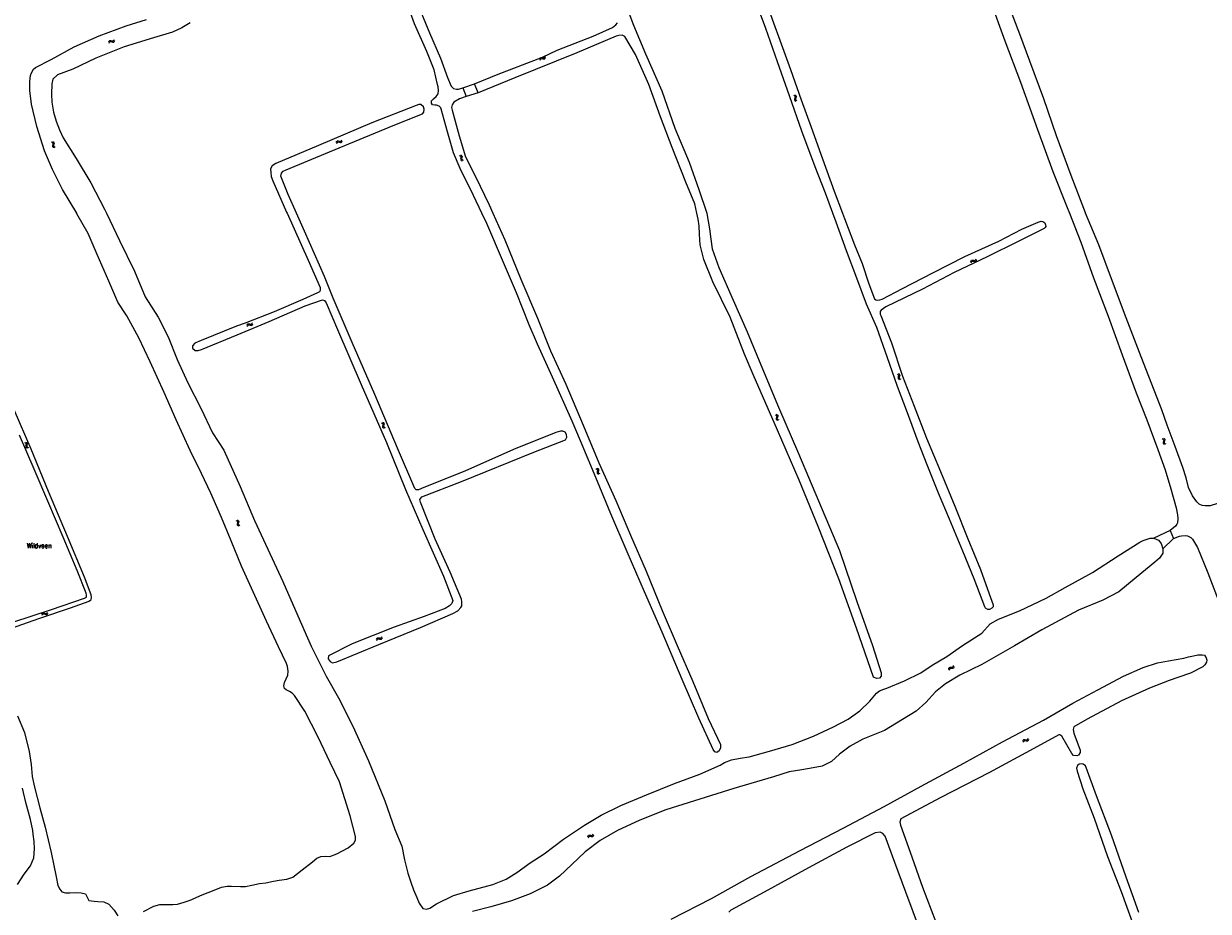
# Model space of a CAD drawing. Header units: metres. Extents: x 189705 to 199106, y 581686 to 588448.
# Tile 81 of 256: x 192215 to 192698, y 585216 to 585577. Entities that reach past the tile are written whole.
import ezdxf

# ---------------------------------------------------------------- set-up
doc = ezdxf.new("R2010")
doc.units = ezdxf.units.M
doc.layers.add('B-WA-OG-GBKN-G', color=7, linetype='Continuous', lineweight=18)
doc.styles.add('Style-STANDARD', font='STANDARD.shx')

msp = doc.modelspace()

# ---------------------------------------------------------------- linework, layer by layer
at = {"layer": 'B-WA-OG-GBKN-G'}
for p, q in [((192249.827, 585569.785), (192250.002, 585570.153)), ((192250.002, 585570.153), (192250.24, 585570.378)), ((192250.028, 585569.33), (192250.205, 585569.697)), ((192250.205, 585569.697), (192250.445, 585569.921)), ((192250.24, 585570.378), (192250.577, 585570.408)), ((192250.445, 585569.921), (192250.77, 585569.95)), ((192250.577, 585570.408), (192250.967, 585570.293)), ((192250.77, 585569.95), (192251.17, 585569.839)), ((192250.967, 585570.293), (192251.359, 585570.178)), ((192251.17, 585569.839), (192251.56, 585569.722)), ((192251.359, 585570.178), (192251.687, 585570.205)), ((192251.56, 585569.722), (192251.889, 585569.748)), ((192251.687, 585570.205), (192251.934, 585570.433)), ((192251.889, 585569.748), (192252.135, 585569.979)), ((192251.934, 585570.433), (192252.111, 585570.802)), ((192252.135, 585569.979), (192252.311, 585570.347)), ((192427.485, 585563.582), (192427.633, 585563.963)), ((192425.431, 585562.78), (192425.578, 585563.16)), ((192425.578, 585563.16), (192425.799, 585563.402)), ((192425.664, 585562.341), (192425.814, 585562.72)), ((192425.799, 585563.402), (192426.133, 585563.456)), ((192425.814, 585562.72), (192426.037, 585562.961)), ((192426.037, 585562.961), (192426.359, 585563.014)), ((192426.133, 585563.456), (192426.53, 585563.37)), ((192426.359, 585563.014), (192426.766, 585562.933)), ((192426.53, 585563.37), (192426.93, 585563.285)), ((192426.766, 585562.933), (192427.164, 585562.845)), ((192426.93, 585563.285), (192427.255, 585563.336)), ((192427.164, 585562.845), (192427.489, 585562.896)), ((192427.255, 585563.336), (192427.485, 585563.582)), ((192427.489, 585562.896), (192427.718, 585563.144)), ((192427.718, 585563.144), (192427.867, 585563.524)), ((192528.925, 585548.037), (192529.276, 585547.831)), ((192529.189, 585546.478), (192529.188, 585546.148)), ((192529.188, 585546.148), (192529.398, 585545.884)), ((192529.338, 585546.858), (192529.189, 585546.478)), ((192529.276, 585547.831), (192529.479, 585547.573)), ((192529.482, 585547.247), (192529.338, 585546.858)), ((192529.394, 585548.2), (192529.747, 585547.995)), ((192529.398, 585545.884), (192529.751, 585545.678)), ((192529.479, 585547.573), (192529.482, 585547.247)), ((192529.661, 585546.641), (192529.66, 585546.311)), ((192529.66, 585546.311), (192529.867, 585546.046)), ((192529.807, 585547.022), (192529.661, 585546.641)), ((192529.747, 585547.995), (192529.951, 585547.74)), ((192529.953, 585547.401), (192529.807, 585547.022)), ((192529.867, 585546.046), (192530.22, 585545.84)), ((192529.951, 585547.74), (192529.953, 585547.401)), ((192226.485, 585529.035), (192226.856, 585528.867)), ((192226.856, 585528.867), (192227.086, 585528.633)), ((192227.023, 585527.907), (192226.916, 585527.513)), ((192226.916, 585527.513), (192226.951, 585527.185)), ((192226.934, 585529.247), (192227.306, 585529.082)), ((192226.951, 585527.185), (192227.188, 585526.945)), ((192227.124, 585528.309), (192227.023, 585527.907)), ((192227.086, 585528.633), (192227.124, 585528.309)), ((192227.188, 585526.945), (192227.561, 585526.778)), ((192227.306, 585529.082), (192227.538, 585528.85)), ((192227.471, 585528.12), (192227.367, 585527.726)), ((192227.367, 585527.726), (192227.402, 585527.398)), ((192227.402, 585527.398), (192227.637, 585527.157)), ((192227.576, 585528.514), (192227.471, 585528.12)), ((192227.538, 585528.85), (192227.576, 585528.514)), ((192227.637, 585527.157), (192228.01, 585526.99)), ((192342.557, 585528.86), (192342.72, 585529.233)), ((192342.72, 585529.233), (192342.951, 585529.465)), ((192342.771, 585528.412), (192342.937, 585528.784)), ((192342.937, 585528.784), (192343.17, 585529.015)), ((192342.951, 585529.465), (192343.288, 585529.505)), ((192343.17, 585529.015), (192343.494, 585529.054)), ((192343.288, 585529.505), (192343.681, 585529.402)), ((192343.494, 585529.054), (192343.897, 585528.954)), ((192343.681, 585529.402), (192344.076, 585529.299)), ((192343.897, 585528.954), (192344.291, 585528.849)), ((192344.076, 585529.299), (192344.404, 585529.335)), ((192344.291, 585528.849), (192344.618, 585528.885)), ((192344.404, 585529.335), (192344.644, 585529.571)), ((192344.618, 585528.885), (192344.857, 585529.123)), ((192344.644, 585529.571), (192344.809, 585529.945)), ((192344.857, 585529.123), (192345.023, 585529.497)), ((192392.673, 585523.552), (192393.054, 585523.407)), ((192393.054, 585523.407), (192393.298, 585523.188)), ((192393.108, 585523.791), (192393.49, 585523.65)), ((192393.28, 585522.459), (192393.198, 585522.059)), ((192393.198, 585522.059), (192393.253, 585521.735)), ((192393.253, 585521.735), (192393.504, 585521.51)), ((192393.356, 585522.867), (192393.28, 585522.459)), ((192393.298, 585523.188), (192393.356, 585522.867)), ((192393.49, 585523.65), (192393.735, 585523.433)), ((192393.504, 585521.51), (192393.887, 585521.366)), ((192393.714, 585522.701), (192393.635, 585522.3)), ((192393.635, 585522.3), (192393.69, 585521.975)), ((192393.69, 585521.975), (192393.939, 585521.75)), ((192393.794, 585523.099), (192393.714, 585522.701)), ((192393.735, 585523.433), (192393.794, 585523.099)), ((192393.939, 585521.75), (192394.322, 585521.606)), ((192601.039, 585480.268), (192601.182, 585480.65)), ((192601.182, 585480.65), (192601.4, 585480.894)), ((192601.277, 585479.832), (192601.423, 585480.213)), ((192601.4, 585480.894), (192601.734, 585480.952)), ((192601.423, 585480.213), (192601.643, 585480.456)), ((192601.643, 585480.456), (192601.964, 585480.513)), ((192601.734, 585480.952), (192602.132, 585480.87)), ((192601.964, 585480.513), (192602.372, 585480.435)), ((192602.132, 585480.87), (192602.532, 585480.789)), ((192602.372, 585480.435), (192602.771, 585480.352)), ((192602.532, 585480.789), (192602.857, 585480.843)), ((192602.771, 585480.352), (192603.096, 585480.405)), ((192602.857, 585480.843), (192603.084, 585481.092)), ((192603.084, 585481.092), (192603.229, 585481.474)), ((192603.096, 585480.405), (192603.322, 585480.656)), ((192603.322, 585480.656), (192603.467, 585481.038)), ((192306.124, 585454.375), (192306.289, 585454.747)), ((192306.289, 585454.747), (192306.521, 585454.978)), ((192306.335, 585453.926), (192306.503, 585454.297)), ((192306.503, 585454.297), (192306.738, 585454.527)), ((192306.521, 585454.978), (192306.858, 585455.016)), ((192306.738, 585454.527), (192307.062, 585454.564)), ((192306.858, 585455.016), (192307.251, 585454.911)), ((192307.062, 585454.564), (192307.464, 585454.462)), ((192307.251, 585454.911), (192307.645, 585454.806)), ((192307.464, 585454.462), (192307.858, 585454.355)), ((192307.645, 585454.806), (192307.973, 585454.84)), ((192307.858, 585454.355), (192308.185, 585454.389)), ((192307.973, 585454.84), (192308.214, 585455.075)), ((192308.185, 585454.389), (192308.426, 585454.626)), ((192308.214, 585455.075), (192308.382, 585455.448)), ((192308.426, 585454.626), (192308.593, 585454.999)), ((192571.035, 585434.536), (192571.403, 585434.36)), ((192571.403, 585434.36), (192571.628, 585434.121)), ((192571.489, 585434.738), (192571.858, 585434.566)), ((192571.659, 585433.797), (192571.55, 585433.396)), ((192571.628, 585434.121), (192571.659, 585433.797)), ((192571.858, 585434.566), (192572.084, 585434.329)), ((192572.003, 585433.601), (192571.89, 585433.208)), ((192572.116, 585433.992), (192572.003, 585433.601)), ((192572.084, 585434.329), (192572.116, 585433.992)), ((192571.55, 585433.396), (192571.435, 585433.005)), ((192571.435, 585433.005), (192571.463, 585432.677)), ((192571.463, 585432.677), (192571.695, 585432.432)), ((192571.695, 585432.432), (192572.065, 585432.257)), ((192571.89, 585433.208), (192571.918, 585432.881)), ((192571.918, 585432.881), (192572.148, 585432.635)), ((192572.148, 585432.635), (192572.518, 585432.46)), ((192360.914, 585414.721), (192361.289, 585414.562)), ((192361.289, 585414.562), (192361.524, 585414.333)), ((192361.358, 585414.943), (192361.734, 585414.786)), ((192361.524, 585414.333), (192361.569, 585414.01)), ((192361.734, 585414.786), (192361.971, 585414.56)), ((192362.017, 585414.225), (192361.921, 585413.829)), ((192361.971, 585414.56), (192362.017, 585414.225)), ((192521.339, 585417.921), (192521.712, 585417.758)), ((192521.712, 585417.758), (192521.944, 585417.526)), ((192521.786, 585418.138), (192522.16, 585417.977)), ((192521.889, 585416.799), (192521.787, 585416.404)), ((192521.787, 585416.404), (192521.825, 585416.077)), ((192521.825, 585416.077), (192522.064, 585415.839)), ((192521.986, 585417.202), (192521.889, 585416.799)), ((192521.944, 585417.526), (192521.986, 585417.202)), ((192522.064, 585415.839), (192522.439, 585415.677)), ((192522.16, 585417.977), (192522.393, 585417.748)), ((192522.335, 585417.018), (192522.235, 585416.622)), ((192522.235, 585416.622), (192522.273, 585416.295)), ((192522.273, 585416.295), (192522.511, 585416.056)), ((192522.435, 585417.412), (192522.335, 585417.018)), ((192522.393, 585417.748), (192522.435, 585417.412)), ((192522.511, 585416.056), (192522.886, 585415.893)), ((192361.478, 585413.605), (192361.38, 585413.209)), ((192361.38, 585413.209), (192361.422, 585412.882)), ((192361.422, 585412.882), (192361.664, 585412.648)), ((192361.569, 585414.01), (192361.478, 585413.605)), ((192361.664, 585412.648), (192362.041, 585412.489)), ((192361.921, 585413.829), (192361.826, 585413.432)), ((192361.826, 585413.432), (192361.868, 585413.106)), ((192361.868, 585413.106), (192362.108, 585412.87)), ((192362.108, 585412.87), (192362.485, 585412.712)), ((192215.517, 585406.597), (192215.894, 585406.443)), ((192215.894, 585406.443), (192216.132, 585406.217)), ((192215.959, 585406.825), (192216.337, 585406.673)), ((192216.095, 585405.489), (192216.002, 585405.091)), ((192216.002, 585405.091), (192216.048, 585404.765)), ((192216.048, 585404.765), (192216.293, 585404.534)), ((192216.181, 585405.894), (192216.095, 585405.489)), ((192216.132, 585406.217), (192216.181, 585405.894)), ((192216.293, 585404.534), (192216.672, 585404.38)), ((192216.337, 585406.673), (192216.576, 585406.45)), ((192216.535, 585405.718), (192216.445, 585405.32)), ((192216.445, 585405.32), (192216.491, 585404.994)), ((192216.491, 585404.994), (192216.734, 585404.761)), ((192216.626, 585406.115), (192216.535, 585405.718)), ((192216.576, 585406.45), (192216.626, 585406.115)), ((192216.734, 585404.761), (192217.113, 585404.608)), ((192679.078, 585408.239), (192679.438, 585408.048)), ((192679.542, 585407.078), (192679.411, 585406.692)), ((192679.411, 585406.692), (192679.424, 585406.363)), ((192679.424, 585406.363), (192679.645, 585406.108)), ((192679.438, 585408.048), (192679.652, 585407.799)), ((192679.54, 585408.422), (192679.901, 585408.233)), ((192679.669, 585407.473), (192679.542, 585407.078)), ((192679.645, 585406.108), (192680.007, 585405.918)), ((192679.652, 585407.799), (192679.669, 585407.473)), ((192680.004, 585407.263), (192679.874, 585406.876)), ((192679.874, 585406.876), (192679.888, 585406.547)), ((192679.888, 585406.547), (192680.107, 585406.291)), ((192679.901, 585408.233), (192680.117, 585407.987)), ((192680.133, 585407.649), (192680.004, 585407.263)), ((192680.107, 585406.291), (192680.469, 585406.101)), ((192680.117, 585407.987), (192680.133, 585407.649)), ((192448.323, 585396.01), (192448.698, 585395.853)), ((192448.698, 585395.853), (192448.935, 585395.625)), ((192448.766, 585396.234), (192449.143, 585396.079)), ((192448.891, 585394.897), (192448.795, 585394.5)), ((192448.981, 585395.302), (192448.891, 585394.897)), ((192448.935, 585395.625), (192448.981, 585395.302)), ((192449.143, 585396.079), (192449.38, 585395.854)), ((192449.333, 585395.123), (192449.24, 585394.725)), ((192449.427, 585395.519), (192449.333, 585395.123)), ((192449.38, 585395.854), (192449.427, 585395.519)), ((192448.795, 585394.5), (192448.838, 585394.174)), ((192448.838, 585394.174), (192449.081, 585393.94)), ((192449.081, 585393.94), (192449.459, 585393.783)), ((192449.24, 585394.725), (192449.283, 585394.399)), ((192449.283, 585394.399), (192449.525, 585394.164)), ((192449.525, 585394.164), (192449.902, 585394.008)), ((192301.683, 585374.896), (192302.061, 585374.742)), ((192302.061, 585374.742), (192302.299, 585374.516)), ((192302.124, 585375.124), (192302.503, 585374.973)), ((192302.263, 585373.788), (192302.17, 585373.391)), ((192302.17, 585373.391), (192302.217, 585373.065)), ((192302.217, 585373.065), (192302.463, 585372.834)), ((192302.349, 585374.194), (192302.263, 585373.788)), ((192302.299, 585374.516), (192302.349, 585374.194)), ((192302.463, 585372.834), (192302.842, 585372.68)), ((192302.503, 585374.973), (192302.742, 585374.75)), ((192302.703, 585374.019), (192302.613, 585373.62)), ((192302.613, 585373.62), (192302.66, 585373.294)), ((192302.66, 585373.294), (192302.904, 585373.062)), ((192302.793, 585374.415), (192302.703, 585374.019)), ((192302.742, 585374.75), (192302.793, 585374.415)), ((192302.904, 585373.062), (192303.283, 585372.909)), ((192222.535, 585336.817), (192222.753, 585337.161)), ((192222.753, 585337.161), (192223.016, 585337.356)), ((192223.016, 585337.356), (192223.354, 585337.344)), ((192223.354, 585337.344), (192223.728, 585337.183)), ((192223.728, 585337.183), (192224.103, 585337.022)), ((192224.103, 585337.022), (192224.432, 585337.008)), ((192224.432, 585337.008), (192224.705, 585337.205)), ((192224.705, 585337.205), (192224.925, 585337.55)), ((192224.849, 585336.73), (192225.069, 585337.074)), ((192222.678, 585336.342), (192222.899, 585336.684)), ((192222.899, 585336.684), (192223.165, 585336.878)), ((192223.165, 585336.878), (192223.49, 585336.867)), ((192223.49, 585336.867), (192223.874, 585336.708)), ((192223.874, 585336.708), (192224.247, 585336.545)), ((192224.247, 585336.545), (192224.576, 585336.531)), ((192224.576, 585336.531), (192224.849, 585336.73)), ((192360.975, 585327.213), (192361.141, 585327.586)), ((192358.887, 585326.505), (192359.052, 585326.878)), ((192359.052, 585326.878), (192359.283, 585327.109)), ((192359.101, 585326.056), (192359.267, 585326.428)), ((192359.267, 585326.428), (192359.501, 585326.659)), ((192359.283, 585327.109), (192359.619, 585327.149)), ((192359.501, 585326.659), (192359.825, 585326.697)), ((192359.619, 585327.149), (192360.012, 585327.045)), ((192359.825, 585326.697), (192360.227, 585326.597)), ((192360.012, 585327.045), (192360.408, 585326.942)), ((192360.227, 585326.597), (192360.622, 585326.491)), ((192360.408, 585326.942), (192360.735, 585326.977)), ((192360.622, 585326.491), (192360.949, 585326.527)), ((192360.735, 585326.977), (192360.975, 585327.213)), ((192360.949, 585326.527), (192361.188, 585326.764)), ((192361.188, 585326.764), (192361.354, 585327.138)), ((192592.04, 585314.607), (192591.966, 585314.205)), ((192592.218, 585314.893), (192592.04, 585314.607)), ((192592.528, 585315.004), (192592.218, 585314.893)), ((192592.352, 585314.22), (192592.278, 585313.818)), ((192592.531, 585314.505), (192592.352, 585314.22)), ((192592.936, 585314.993), (192592.528, 585315.004)), ((192592.841, 585314.616), (192592.531, 585314.505)), ((192593.249, 585314.608), (192592.841, 585314.616)), ((192593.351, 585314.99), (192592.936, 585314.993)), ((192593.656, 585314.598), (192593.249, 585314.608)), ((192593.657, 585315.102), (192593.351, 585314.99)), ((192593.974, 585314.715), (192593.656, 585314.598)), ((192593.83, 585315.381), (192593.657, 585315.102)), ((192593.906, 585315.781), (192593.83, 585315.381)), ((192594.145, 585314.994), (192593.974, 585314.715)), ((192594.218, 585315.395), (192594.145, 585314.994)), ((192622.307, 585285.004), (192622.445, 585285.387)), ((192622.445, 585285.387), (192622.66, 585285.634)), ((192622.55, 585284.571), (192622.691, 585284.953)), ((192622.66, 585285.634), (192622.993, 585285.696)), ((192622.691, 585284.953), (192622.909, 585285.199)), ((192622.909, 585285.199), (192623.229, 585285.26)), ((192622.993, 585285.696), (192623.392, 585285.62)), ((192623.229, 585285.26), (192623.638, 585285.188)), ((192623.392, 585285.62), (192623.794, 585285.544)), ((192623.638, 585285.188), (192624.038, 585285.109)), ((192623.794, 585285.544), (192624.118, 585285.602)), ((192624.038, 585285.109), (192624.362, 585285.167)), ((192624.118, 585285.602), (192624.341, 585285.853)), ((192624.341, 585285.853), (192624.481, 585286.237)), ((192624.362, 585285.167), (192624.585, 585285.42)), ((192624.585, 585285.42), (192624.725, 585285.804)), ((192445.016, 585246.059), (192445.153, 585246.443)), ((192445.153, 585246.443), (192445.367, 585246.691)), ((192445.261, 585245.627), (192445.4, 585246.01)), ((192445.367, 585246.691), (192445.699, 585246.754)), ((192445.4, 585246.01), (192445.617, 585246.257)), ((192445.617, 585246.257), (192445.937, 585246.319)), ((192445.699, 585246.754), (192446.099, 585246.679)), ((192445.937, 585246.319), (192446.346, 585246.248)), ((192446.099, 585246.679), (192446.501, 585246.605)), ((192446.346, 585246.248), (192446.747, 585246.171)), ((192446.501, 585246.605), (192446.824, 585246.664)), ((192446.747, 585246.171), (192447.07, 585246.23)), ((192446.824, 585246.664), (192447.047, 585246.916)), ((192447.047, 585246.916), (192447.186, 585247.3)), ((192447.07, 585246.23), (192447.292, 585246.484)), ((192447.292, 585246.484), (192447.431, 585246.868))]:
    msp.add_line(p, q, dxfattribs=at)
at = {"layer": 'B-WA-OG-GBKN-G', "flags": 128}
for points in [[(192474.086, 585699.533), (192462.841, 585694.328), (192438.307, 585682.848), (192422.529, 585676.054), (192422.84, 585674.429), (192426.793, 585666.186), (192432.479, 585652.963), (192439.197, 585638.481), (192444.336, 585626.712), (192449.038, 585612.653), (192454.605, 585598.841), (192460.069, 585585.919), (192463.627, 585576.589), (192468.596, 585564.952), (192475.143, 585549.881), (192480.537, 585534.668), (192486.274, 585520.777), (192490.261, 585509.653), (192493.465, 585500)], [(192515.405, 585592.984), (192515.416, 585592.953), (192516.972, 585588), (192520.106, 585579.037), (192523.749, 585569.026), (192527.56, 585558.549), (192532.004, 585546.186), (192536.043, 585535.042), (192540.591, 585522.135), (192545.419, 585508.979), (192548.81, 585500)], [(192385.185, 585542.888), (192384.453, 585543.687), (192383.455, 585543.991), (192382.657, 585543.983), (192381.732, 585544.15), (192381.357, 585544.801), (192381.359, 585545.791), (192382.167, 585546.551), (192383.314, 585547.557), (192384.031, 585548.601), (192384.208, 585550.012), (192384.055, 585551.442), (192383.855, 585552.506), (192382.49, 585558.412), (192379.387, 585565.833), (192374.43, 585577.126), (192369.376, 585591.196)], [(192544.859, 585500), (192541.843, 585508.167), (192537.645, 585518.945), (192532.296, 585533.49), (192527.168, 585547.825), (192522.361, 585561.702), (192517.546, 585575.309), (192511.584, 585591.39)], [(192374.744, 585587.733), (192380.475, 585573.432), (192385.058, 585563.139), (192387.831, 585555.324), (192389.383, 585551.747), (192390.307, 585550.847), (192391.517, 585550.551), (192392.351, 585550.55), (192394.14, 585551.131)], [(192608.801, 585587.216), (192614.939, 585570.168), (192621.312, 585553.408), (192628.245, 585534.172), (192634.539, 585516.994), (192640.066, 585503.038), (192641.256, 585500)], [(192647.815, 585500), (192647.75, 585500.154), (192641.95, 585515.446), (192636.007, 585531.59), (192630.861, 585546.593), (192625.153, 585561.885), (192621.113, 585572.931), (192616.811, 585583.9)], [(192245.974, 585572.198), (192256.93, 585576.31), (192265.266, 585578.946)], [(192283.04, 585577.527), (192279.66, 585575.464), (192275.858, 585573.807), (192268.031, 585571.449), (192256.083, 585567.746), (192244.637, 585563.108), (192235.233, 585558.685), (192228.941, 585556.442), (192227.023, 585554.578), (192226.702, 585552.714), (192226.563, 585548.508), (192226.71, 585545.243), (192227.329, 585541.188), (192228.458, 585537.534), (192229.816, 585534.003), (192231.289, 585530.73), (192236.557, 585522.327), (192242.623, 585512.355), (192248.157, 585501.732), (192248.977, 585500)], [(192398.851, 585552.691), (192408.48, 585556.676), (192426.629, 585563.584), (192432.54, 585566.468), (192447.242, 585572.125), (192455.066, 585575.62), (192456.496, 585576.718), (192457.165, 585577.62)], [(192236.806, 585500), (192231.033, 585509.686), (192226.966, 585517.802), (192223.663, 585525.427), (192220.508, 585535.31), (192218.344, 585544.463), (192217.692, 585550.02), (192217.672, 585553.71), (192217.934, 585556.081), (192218.324, 585557.136), (192219.255, 585558.695), (192220.005, 585559.333), (192226.469, 585562.674), (192235.825, 585567.728), (192245.974, 585572.198)], [(192489.499, 585500), (192488.667, 585503.815), (192484.99, 585512.713), (192479.397, 585526.735), (192474.613, 585539.21), (192469.857, 585552.496), (192464.418, 585564.685), (192460.123, 585572.039), (192459.089, 585572.512), (192457.714, 585572.37), (192456.653, 585572.084), (192440.56, 585565.277), (192415.308, 585555.212), (192400.434, 585549.11)], [(192394.14, 585551.131), (192398.851, 585552.691)], [(192394.14, 585551.131), (192395.522, 585547.506)], [(192400.434, 585549.11), (192398.851, 585552.691)], [(192395.522, 585547.506), (192392.718, 585546.651), (192390.515, 585545.188), (192389.725, 585544.126), (192389.503, 585543.128), (192389.712, 585542.046), (192392.59, 585531.472), (192395.242, 585522.96), (192399.234, 585514.96), (192404.887, 585503.446), (192406.401, 585500)], [(192400.434, 585549.11), (192395.522, 585547.506)], [(192326.393, 585500), (192322.995, 585507.598), (192320.002, 585515.047), (192320.206, 585516.394), (192320.895, 585517.172), (192322.097, 585517.757), (192339.746, 585525.049), (192366.468, 585536.057), (192377.677, 585540.51), (192378.293, 585541.215), (192378.386, 585542.424), (192378.095, 585543.406), (192376.969, 585544.334), (192376.199, 585544.307), (192375.126, 585543.934), (192357, 585536.871), (192335.314, 585527.633), (192317.894, 585520.211), (192316.453, 585519.279), (192315.754, 585518.134), (192315.834, 585516.549), (192316.097, 585514.916), (192316.754, 585513.247), (192322.332, 585500.431), (192322.525, 585500)], [(192401.914, 585500), (192398.514, 585507.197), (192393.034, 585518.298), (192390.286, 585524.656), (192387.881, 585533.185), (192385.185, 585542.888)], [(192348.238, 585254.633), (192343.825, 585268.451), (192340.083, 585276.362), (192335.219, 585286.612), (192329.817, 585297.215), (192325.607, 585303.585), (192324.575, 585304.538), (192323.521, 585305.264), (192322.187, 585305.929), (192321.506, 585306.509), (192321.197, 585307.575), (192321.427, 585308.847), (192322.112, 585310.398), (192322.788, 585311.938), (192322.935, 585313.5), (192322.721, 585315.362), (192322.33, 585316.605), (192319.063, 585323.366), (192314.075, 585333.865), (192309.407, 585344.301), (192303.883, 585356.342), (192299.681, 585366.622), (192295.808, 585376.095), (192291.45, 585385.992), (192287.584, 585394.027), (192282.986, 585403.348), (192277.318, 585415.94), (192272.439, 585426.942), (192266.791, 585439.513), (192262.102, 585449.229), (192257.293, 585458.168), (192253.596, 585463.806), (192249.853, 585472.397), (192245.076, 585483.253), (192241.426, 585491.699), (192236.914, 585499.818), (192236.806, 585500)], [(192248.977, 585500), (192254.207, 585488.952), (192260.321, 585476.409), (192264.716, 585465.907), (192269.953, 585457.629), (192274.093, 585449.626), (192277.781, 585440.507), (192282.119, 585430.938), (192287.355, 585420.638), (192292.126, 585410.642), (192296.748, 585403.543), (192303.417, 585388.7), (192309.278, 585374.828), (192314.637, 585363.211)], [(192322.525, 585500), (192331.106, 585480.873), (192336.027, 585469.791), (192336.043, 585468.599), (192335.676, 585468.031), (192334.941, 585467.593), (192328.933, 585464.936), (192317.273, 585459.833), (192305.412, 585455.243), (192301.946, 585454.003), (192287.461, 585448.185)], [(192435.838, 585410.893), (192434.931, 585411.224), (192433.849, 585411.217), (192431.996, 585410.67), (192414.723, 585403.753), (192394.917, 585394.961), (192378.277, 585388.253), (192375.993, 585387.322), (192375.104, 585387.433), (192374.574, 585387.966), (192367.48, 585404.277), (192358.215, 585426.229), (192349.077, 585447.392), (192341.345, 585465.455), (192337.712, 585474.243), (192329.679, 585492.654), (192326.393, 585500)], [(192406.401, 585500), (192411.168, 585489.153), (192417.795, 585473.228), (192424.495, 585457.239), (192429.834, 585444.03), (192436.144, 585430.434), (192443.108, 585413.647), (192449.479, 585398.428), (192456.519, 585383.016), (192462.461, 585368.889), (192468.779, 585354.285), (192475.341, 585338.277), (192481.448, 585323.939), (192487.857, 585309.261), (192494.036, 585294.291), (192499.141, 585283.612), (192499.056, 585282.347), (192498.614, 585281.037), (192497.614, 585280.452), (192496.826, 585280.609), (192496.048, 585281.573), (192490.269, 585294.38), (192483.467, 585310.103), (192475.398, 585329.358), (192468.15, 585345.88), (192461.12, 585362.126), (192454.355, 585377.648), (192448.97, 585390.766), (192442.006, 585407.351), (192438.638, 585415.286), (192430.621, 585433.295), (192424.513, 585446.716), (192421.208, 585454.504), (192416.007, 585467.631), (192410.648, 585480.006), (192403.875, 585495.849), (192401.914, 585500)], [(192490.432, 585494.907), (192490.03, 585497.566), (192489.499, 585500)], [(192493.465, 585500), (192493.505, 585499.878), (192494.581, 585493.682), (192495.136, 585489.491), (192495.771, 585485.548), (192498.442, 585477.961), (192504.193, 585464.607), (192509.998, 585451.75), (192515.565, 585438.292), (192522.671, 585421.086), (192530.862, 585402.227), (192539.077, 585382.871), (192547.527, 585362.664), (192554.587, 585341.895), (192561.064, 585323.996), (192564.567, 585312.872), (192564.564, 585311.55), (192563.816, 585310.647), (192562.624, 585310.505), (192561.381, 585311.045), (192554.503, 585331.001), (192547.31, 585351.114), (192538.941, 585372.487), (192531.196, 585391.24), (192522.288, 585411.697), (192512.389, 585434.356), (192508.842, 585442.612), (192503.015, 585457.721), (192495.97, 585472.125), (192492.372, 585481.206), (192490.85, 585487.154), (192490.544, 585491.542), (192490.432, 585494.907)], [(192608.58, 585345.074), (192610.222, 585340.475), (192610.168, 585339.728), (192609.702, 585339.192), (192608.66, 585338.69), (192607.953, 585338.678), (192607.044, 585339.204), (192606.809, 585339.715), (192602.508, 585351.115), (192597.827, 585362.398), (192592.396, 585375.444), (192587.903, 585385.961), (192583.242, 585397.539), (192579.651, 585406.967), (192575.233, 585418.721), (192571.212, 585429.387), (192566.971, 585441.534), (192562.789, 585453.432), (192558.616, 585462.94), (192554.647, 585473.534), (192550.444, 585484.731), (192546.208, 585496.348), (192544.859, 585500)], [(192548.81, 585500), (192549.603, 585497.9), (192553.65, 585487.187), (192556.799, 585479.593), (192559.482, 585471.247), (192561.802, 585465.193), (192562.357, 585464.76), (192563.241, 585464.595), (192564.06, 585464.731), (192565.003, 585465.024), (192573.202, 585469.363), (192585.542, 585475.718), (192598.682, 585482.406), (192612.541, 585488.7), (192621.84, 585493.509), (192628.57, 585496.404), (192629.808, 585496.775), (192630.449, 585496.676), (192631.175, 585496.046), (192631.521, 585495.233), (192631.585, 585494.592), (192631.316, 585494.14), (192630.916, 585493.814), (192620.365, 585488.549), (192607.684, 585482.279), (192594.316, 585475.912), (192581.34, 585469.126), (192566.497, 585461.852), (192564.517, 585460.539), (192564.11, 585459.944), (192564.154, 585458.956), (192564.402, 585458.392), (192568.73, 585447.293), (192573.256, 585433.659), (192578.04, 585421.407), (192583.091, 585408.395), (192588.679, 585394.864), (192594.52, 585380.77), (192599.885, 585367.469), (192605.042, 585354.882), (192608.58, 585345.074)], [(192641.256, 585500), (192645.841, 585488.295)], [(192704.083, 585382.808), (192701.644, 585381.805), (192698.642, 585380.86), (192696.51, 585380.825), (192695.306, 585380.942), (192694.089, 585381.523), (192693.146, 585382.418), (192691.358, 585384.869), (192689.785, 585388.374), (192688.754, 585392.298), (192687.448, 585396.463), (192684.326, 585405.016), (192681.092, 585413.765), (192678.914, 585419.964), (192670.523, 585441.5), (192664.318, 585457.383), (192658.752, 585472.19), (192653.227, 585487.154), (192647.815, 585500)], [(192645.841, 585488.295), (192651.106, 585473.764), (192656.997, 585458.065), (192662.796, 585442.367), (192668.465, 585426.839), (192672.754, 585415.91), (192677.341, 585403.823), (192680.239, 585395.489), (192682.569, 585387.76), (192684.709, 585380.01), (192685.248, 585377.198), (192685.381, 585375.641), (192685.239, 585373.862), (192685.004, 585373.371), (192684.52, 585372.592), (192682.331, 585370.857)], [(192287.461, 585448.185), (192284.929, 585447.098), (192283.973, 585445.973), (192283.981, 585445.083), (192285.006, 585444.11), (192286.335, 585444.163), (192287.61, 585444.527), (192302.186, 585450.478), (192315.24, 585455.986), (192329.863, 585462.294), (192336.981, 585464.775), (192337.823, 585464.489), (192338.463, 585463.581), (192343.064, 585452.655), (192352.741, 585430.327), (192362.956, 585406.586), (192370.787, 585387.487), (192377.761, 585371.195), (192386.261, 585352.168), (192389.984, 585342.353), (192389.642, 585341.071), (192388.706, 585340.082), (192386.971, 585339.086), (192378.349, 585335.848), (192366.177, 585331.387), (192349.015, 585324.607), (192339.381, 585319.72), (192339.251, 585318.565), (192340.009, 585317.39), (192340.971, 585316.967), (192342.842, 585317.257), (192359.895, 585324.441), (192376.902, 585331.285), (192390.057, 585336.936), (192392.039, 585338.152), (192393.343, 585339.506), (192393.683, 585340.156), (192393.75, 585341.806), (192393.55, 585342.815), (192388.932, 585353.823), (192382.897, 585367.317), (192376.846, 585382.297), (192376.628, 585383.471), (192377.427, 585384.469), (192393.626, 585390.719), (192422.999, 585402.711), (192435.96, 585407.739), (192436.448, 585408.783), (192436.34, 585409.911), (192435.838, 585410.893)], [(192211.244, 585420.096), (192218.123, 585404.012), (192225.203, 585386.842), (192232.97, 585368.547), (192239.891, 585351.909), (192242.574, 585344.748), (192242.751, 585343.374), (192242.433, 585342.314), (192241.727, 585341.925), (192234.092, 585339.142), (192221.648, 585334.966), (192207.352, 585329.889)], [(192226.541, 585338.677), (192239.957, 585343.228), (192240.732, 585343.674), (192240.807, 585344.516), (192240.649, 585345.291), (192236.951, 585354.5), (192231.27, 585368.026), (192225.006, 585382.733), (192219.542, 585395.843), (192213.562, 585409.694)], [(192682.331, 585370.857), (192675.668, 585367.669)], [(192682.331, 585370.857), (192683.727, 585367.529)], [(192565.611, 585306.219), (192566.853, 585306.578), (192574.09, 585309.617), (192580.664, 585312.792), (192585.284, 585315.96), (192591.249, 585319.487), (192597.661, 585323.966), (192605.522, 585329.041), (192609.025, 585332.739), (192612.349, 585334.729), (192620.973, 585338.107), (192631.844, 585343.26), (192639.58, 585347.581), (192650.722, 585353.644), (192661.069, 585360.505), (192669.944, 585366.035), (192671.363, 585366.725), (192674.116, 585367.724), (192675.668, 585367.669)], [(192675.668, 585367.669), (192677.611, 585366.849), (192678.571, 585365.543), (192679.25, 585363.287)], [(192683.727, 585367.529), (192679.25, 585363.287)], [(192683.727, 585367.529), (192686.081, 585368.532), (192686.925, 585368.69), (192688.449, 585368.737), (192689.365, 585368.601), (192690.726, 585367.935), (192691.381, 585367.321), (192693.438, 585363.908), (192697.589, 585353.525), (192702.921, 585339.774), (192706.757, 585329.534), (192708.552, 585326.841), (192710.223, 585324.442)], [(192314.637, 585363.211), (192320.738, 585349.969), (192326.837, 585336.013), (192332.381, 585323.754), (192338.391, 585311.547), (192343.475, 585302.6), (192349.258, 585291.096), (192355.75, 585276.963), (192362.322, 585260.71), (192366.439, 585249.033), (192369.251, 585242.273), (192370.358, 585236.685), (192371.776, 585231.251), (192372.949, 585227.556), (192374.03, 585224.523), (192375.38, 585221.303), (192376.338, 585219.056), (192377.782, 585216.84), (192379.333, 585216.599), (192380.648, 585217.011), (192383.361, 585218.713), (192390.34, 585222.197), (192396.726, 585224.017), (192406.373, 585226.689), (192411.797, 585228.759), (192416.157, 585231.534), (192421.616, 585235.404), (192427.261, 585239.139), (192435.113, 585245.032), (192443.678, 585250.758), (192450.42, 585254.894), (192458.528, 585258.832), (192469.005, 585263.21), (192480.413, 585267.814), (192490.713, 585271.582), (192498.985, 585275.291), (192500.777, 585276.364), (192503.644, 585277.373), (192507.091, 585278.029), (192510.775, 585278.674), (192519.086, 585280.966), (192528.266, 585283.588), (192536.963, 585287.09), (192545.142, 585290.789), (192551.168, 585293.996), (192555.861, 585297.412), (192559.985, 585301.284), (192562.639, 585304.496), (192563.934, 585305.497), (192565.611, 585306.219)], [(192679.25, 585363.287), (192679.247, 585361.559), (192677.95, 585359.606), (192676.033, 585357.893), (192668.439, 585351.627), (192661.425, 585345.804), (192654.809, 585342.495), (192644.922, 585338.396), (192630.042, 585330.291), (192618.93, 585323.866), (192605.54, 585316.286), (192596.543, 585311.853), (192590.733, 585308.377), (192586.672, 585305.116), (192582.816, 585300.736), (192578.775, 585297.195), (192573.265, 585293.874), (192565.933, 585289.418), (192557.102, 585285.844), (192551.894, 585282.977), (192547.533, 585279.767), (192544.289, 585276.794), (192540.562, 585274.845), (192536.795, 585274.138), (192532.169, 585273.37), (192527.099, 585272.583), (192520.681, 585270.422), (192504.575, 585265.671), (192488.439, 585260.765)], [(192210.789, 585333.482), (192226.541, 585338.677)], [(192478.981, 585212.551), (192495.383, 585220.994), (192511.465, 585229.935), (192531.615, 585240.482), (192549.032, 585249.514), (192565.775, 585258.35), (192580.801, 585266.692), (192598.197, 585276.044), (192613.979, 585284.747), (192630.753, 585293.573), (192642.58, 585300.473), (192652.779, 585305.979), (192663.227, 585311.433), (192671.251, 585314.957), (192677.141, 585316.87), (192681.652, 585317.699), (192687.832, 585318.824), (192689.755, 585319.323), (192691.749, 585319.75), (192693.561, 585320.112), (192695.32, 585320.179), (192696.236, 585320.003), (192696.99, 585318.912), (192697.2, 585317.983), (192697.089, 585317.178), (192696.39, 585316.111), (192695.593, 585315.293), (192690.585, 585312.77), (192685.459, 585310.887), (192681.96, 585309.726), (192673.865, 585306.651), (192662.477, 585301.405), (192648.477, 585294.013), (192643.061, 585290.898), (192642.8, 585289.771), (192643.097, 585288.24), (192645.63, 585281.335), (192645.69, 585280.393), (192645.006, 585279.37), (192644.229, 585279.072), (192642.926, 585279.209), (192642.224, 585279.924), (192638.202, 585287.079), (192637.334, 585287.639), (192636.889, 585287.578), (192626.731, 585282.041)], [(192212.681, 585295.322), (192215.596, 585288.518), (192217.445, 585280.774), (192218.222, 585275.448), (192218.69, 585270.586), (192219.577, 585266.218), (192221.733, 585257.883), (192224.008, 585249.986), (192226.418, 585239.618), (192228.485, 585229.76), (192229.156, 585226.178), (192229.898, 585224.696), (192230.804, 585223.629), (192232.279, 585223.286), (192234.045, 585223.287), (192236.643, 585223.364)], [(192626.731, 585282.041), (192608.682, 585272.297), (192588.615, 585261.884), (192572.585, 585253.357), (192572.221, 585252.013), (192572.467, 585250.812), (192576.306, 585239.871), (192581.443, 585225.575), (192586.736, 585211.755), (192592.463, 585197.541), (192598.106, 585182.976), (192602.582, 585169.695), (192608.092, 585155.605), (192613.292, 585142.034), (192618.441, 585128.793), (192622.807, 585117.458), (192625.63, 585110.966), (192630.365, 585097.478), (192635.914, 585082.23), (192647.493, 585050.304), (192656.661, 585026.258), (192665.616, 585002.816), (192666.67, 585000)], [(192669.602, 585215.283), (192664.312, 585229.584), (192658.383, 585246.69), (192652.312, 585262.796), (192648.145, 585274.304), (192647.824, 585274.938), (192646.902, 585275.638), (192646.193, 585275.768), (192645.194, 585275.598), (192644.538, 585275.084), (192644.16, 585274), (192644.427, 585272.786), (192646.776, 585265.641), (192651.394, 585253.671), (192656.8, 585238.102), (192662.294, 585223.832), (192667.498, 585209.574)], [(192212.728, 585226.599), (192215.454, 585230.794), (192217.953, 585234.236), (192219.349, 585237.507), (192219.554, 585241.204), (192219.427, 585244.117), (192219.109, 585247.077), (192218.889, 585248.639), (192217.958, 585253.15), (192216.05, 585260.067), (192214.693, 585265.879)], [(192488.439, 585260.765), (192476.835, 585257.092), (192466.224, 585252.849), (192457.134, 585248.613), (192450.133, 585244.509), (192443.907, 585239.895), (192438.591, 585234.836), (192433.524, 585230.003), (192428.666, 585226.422), (192421.583, 585222.824), (192413.933, 585219.921), (192405.591, 585217.587), (192398.087, 585215.645)], [(192264.07, 585215.657), (192268.203, 585217.803), (192270.7, 585218.435), (192273.297, 585218.454), (192276.033, 585218.45), (192277.835, 585218.659), (192280.598, 585219.393), (192283.004, 585220.245), (192285.18, 585221.26), (192287.262, 585222.09), (192293.521, 585224.585), (192295.737, 585225.512), (192298.086, 585225.932), (192299.896, 585226.011), (192303.558, 585225.881), (192305.514, 585225.887), (192308.142, 585226.41), (192311.329, 585226.994), (192313.885, 585227.31), (192316.969, 585228.039), (192319.236, 585228.46), (192322.464, 585228.847), (192324.803, 585229.619), (192328.698, 585232.591), (192332.904, 585235.832), (192334.624, 585237.391), (192336.312, 585238.081), (192338.226, 585238.161), (192339.912, 585238.044), (192342.759, 585239.073), (192347.429, 585241.579), (192349.718, 585243.416), (192350.393, 585244.708), (192350.375, 585246.187), (192348.238, 585254.633)], [(192580.614, 585207.489), (192574.642, 585223.556), (192570.122, 585235.626), (192566.127, 585246.257), (192565.302, 585247.428), (192564.154, 585247.989), (192562.147, 585247.702), (192550.54, 585241.795), (192534.893, 585233.444), (192516.937, 585223.555), (192503.29, 585216.244), (192502.471, 585215.304)], [(192236.643, 585223.364), (192238.559, 585223.307), (192240.414, 585222.823), (192241.155, 585221.145), (192241.761, 585220.126), (192243.94, 585219.79), (192245.441, 585219.77), (192247.794, 585219.514), (192249.901, 585218.59), (192252.069, 585216.246), (192253.567, 585213.836)]]:
    msp.add_lwpolyline(points, dxfattribs=at)

# ---------------------------------------------------------------- texts
at = {"layer": 'B-WA-OG-GBKN-G', "style": 'Style-STANDARD'}
msp.add_text('Wildveen', height=2, dxfattribs=at).set_placement((192216.468, 585363.67))

doc.saveas('drawing.dxf')
